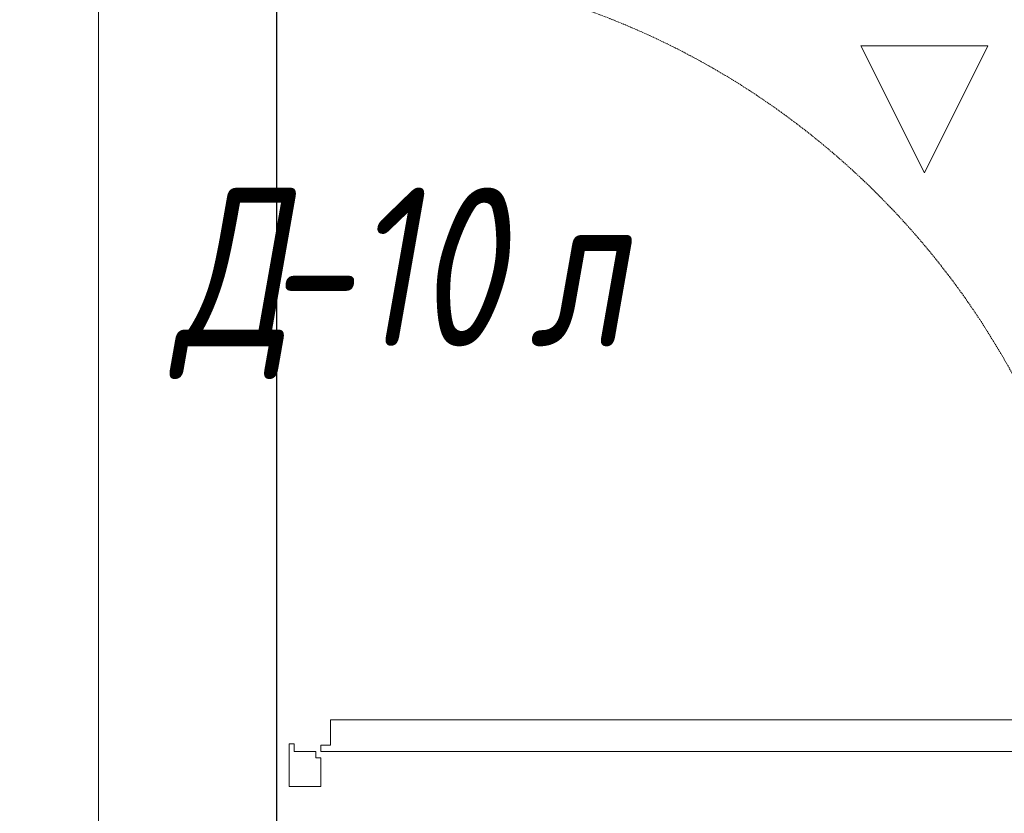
# Model space of a CAD drawing. Header units: millimetres. Extents: x -521669 to 178656, y -69521 to 433382.
# Tile 47 of 256: x -500840 to -499291, y 411307 to 412556. Entities that reach past the tile are written whole.
import ezdxf
from ezdxf import colors
from ezdxf.entities.mleader import LeaderData, LeaderLine
from ezdxf.math import Vec2, Vec3

# ---------------------------------------------------------------- set-up
doc = ezdxf.new("R2010")
doc.units = ezdxf.units.MM
doc.linetypes.add('-D1-02х01', pattern=[3, 2, -1])
doc.linetypes.add('DASHDOT', pattern=[25.4, 12.7, -6.35, 0, -6.35])
doc.layers.get('Defpoints').update_dxf_attribs({"color": 31})
for name, color, linetype, lineweight in [('A-DOOR', 7, 'Continuous', 5), ('A-DOOR-IDEN', 7, 'Continuous', 9), ('dim_razv', 93, 'DASHDOT', 9), ('S-STRS', 7, 'Continuous', 5)]:
    doc.layers.add(name, color=color, linetype=linetype, lineweight=lineweight)
doc.layers.add('PDF5_Geometry', color=7, linetype='Continuous', true_color=0xaaaaaa)
doc.styles.add('fl_iso paper', font='isocpeur.ttf', dxfattribs={"width": 0.8, "oblique": 10})
doc.styles.add('In tre', font='isocpeur.ttf', dxfattribs={"width": 0.8, "oblique": 10})

# ---------------------------------------------------------------- blocks, each defined once
blk = doc.blocks.new('A_DOR_Door - INT_1_Single_50_1350Wx2100H_ЛК-5718319-50_AS_M_L33')
at = {"layer": 'A-DOOR'}
for p, q in [((-675, 100), (-608, 100)), ((-675, 50), (-675, 100)), ((-608, 100), (-608, 92)), ((608, 100), (675, 100)), ((608, 92), (608, 100)), ((675, 100), (675, 50)), ((-620, 92), (-620, 58)), ((-608, 92), (-620, 92)), ((620, 92), (608, 92)), ((620, 58), (620, 92)), ((-630, 50), (-675, 50)), ((-630, 58), (-630, 50)), ((-620, 58), (-630, 58)), ((-620, 50), (-620, -1190)), ((-610, 50), (-620, 50)), ((-620, 50), (-620, -40)), ((-610, 35), (-610, 50)), ((630, 58), (620, 58)), ((630, 50), (630, 58)), ((675, 50), (630, 50)), ((-570, 35), (-610, 35)), ((-570, -40), (-570, 35)), ((-620, -40), (-620, -1100)), ((-570, -1100), (-570, -40)), ((-620, -1100), (-620, -1190)), ((-570, -1175), (-570, -1100)), ((-610, -1190), (-610, -1175)), ((-610, -1175), (-570, -1175)), ((-620, -1190), (-610, -1190))]:
    blk.add_line(p, q, dxfattribs=at)
at = {"layer": 'A-DOOR', "linetype": '-D1-02х01'}
blk.add_arc((-620, 50), 1240, 270, 0, dxfattribs=at)
blk = doc.blocks.new('hjhjggy666')
at = {"layer": 'Defpoints'}
blk.add_lwpolyline([(11200, 1732.3), (13160, 1732), (13160, 1559.7), (18660, 1559.9), (18660, 0), (15240, 0), (15240, 0), (14190, 0), (14190, 0), (6030, 0)], dxfattribs=at)
at = {"layer": 'S-STRS'}
blk.add_line((18380, 1580), (18380, 0), dxfattribs=at)
at = {"layer": 'A-DOOR', "color": 8, "true_color": 0x7f7f7f, "rotation": 90}
blk.add_blockref('A_DOR_Door - INT_1_Single_50_1350Wx2100H_ЛК-5718319-50_AS_M_L33', (18780, 905), dxfattribs=at)
at = {"layer": 'A-DOOR-IDEN', "lineweight": 5, "char_height": 250, "attachment_point": 1, "style": 'fl_iso paper'}
for s, insert, width in [('Д', (18499, 1172.9), 174.367), ('-10', (18642.9, 1172.9), 372.785), ('л', (19057.4, 1172.9), 150.316)]:
    blk.add_mtext(s, dxfattribs=dict(at, insert=insert, width=width))
blk = doc.blocks.new('ftfyjjj')
at = {"layer": 'PDF5_Geometry', "color": 3, "lineweight": 18, "true_color": 0x00ff00}
for points in [[(26300, 9566), (26200, 9366), (26100, 9566)], [(26100, 9566), (26300, 9566), (26200, 9366)]]:
    blk.add_lwpolyline(points, close=True, dxfattribs=at)

msp = doc.modelspace()

# ---------------------------------------------------------------- block references
for name, p in [('ftfyjjj', (-525616.356126, 402948.950929)), ('hjhjggy666', (-519096.356126, 411118.950929))]:
    msp.add_blockref(name, p)

# ---------------------------------------------------------------- leaders
at = {"layer": 'dim_razv', "color": 0, "linetype": 'ByBlock'}
ml = msp.add_multileader_mtext('Standard', dxfattribs=at)
ml.set_content('Окраска запотолочного пространства в белый цвет RAL9016', style='In tre')
ml.set_leader_properties()
ml.build(insert=Vec2(0, 0))
ml.multileader.update_dxf_attribs({"text_left_attachment_type": 6, "text_right_attachment_type": 6, "dogleg_length": 1, "arrow_head_size": 0, "scale": 50})
ctx = ml.context
ctx.base_point, ctx.scale, ctx.char_height, ctx.arrow_head_size, ctx.landing_gap_size, ctx.plane_origin = Vec3(-367167.078131, 413010.706498), 50, 150, 0, 4.5, Vec3(-369056.179915, 409320.128888)
ctx.left_attachment, ctx.right_attachment, ctx.text_align_type = 6, 6, 2
notes = []
notes.append((ctx, [(0, (1, 1, 0), (-364171.629083, 413010.706498), (-1, 0), 50, [(0, [(-363881.28357, 411320.737713)], 0, [])])]))
ctx.mtext.insert, ctx.mtext.width, ctx.mtext.alignment, ctx.mtext.flow_direction = Vec3(-364226.129083, 413190.706498), 3148.85192292, 3, 5
for ctx, leaders in notes:
    for number, flags, end, landing, length, lines in leaders:
        leader = LeaderData()
        leader.index, (leader.has_last_leader_line, leader.has_dogleg_vector, leader.attachment_direction) = number, flags
        leader.last_leader_point, leader.dogleg_vector, leader.dogleg_length = Vec3(end), Vec3(landing), length
        for number, points, colour, breaks in lines:
            line = LeaderLine()
            line.index, line.vertices, line.color, line.breaks = number, Vec3.list(points), colors.encode_raw_color(colour), breaks
            leader.lines.append(line)
        ctx.leaders.append(leader)

doc.saveas('drawing.dxf')
